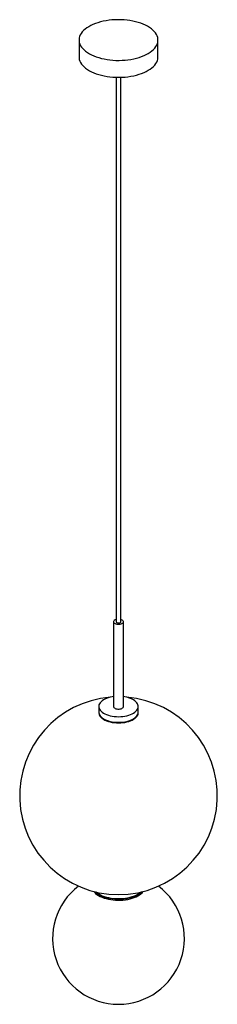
# Paper-space layout '_Trimétrica' of a CAD drawing. Header units: inches. Extents: x -5.9 to 5.9, y -12.5 to 46.4.
import ezdxf

# ---------------------------------------------------------------- set-up
doc = ezdxf.new("R2010")
doc.units = ezdxf.units.IN
doc.header["$MEASUREMENT"] = 0

psp = doc.layouts.new('_Trimétrica')

# ---------------------------------------------------------------- linework, layer by layer
at = {"color": 7, "linetype": 'Continuous', "lineweight": 25}
for p, q in [((-2.36, 45.151), (-2.36, 44.14)), ((2.36, 44.14), (2.36, 45.151)), ((-0.138, 42.926), (-0.138, 10.393)), ((0.138, 10.393), (0.138, 42.926)), ((-0.295, 10.393), (-0.295, 5.331)), ((0.295, 5.331), (0.295, 10.393)), ((-1.181, 5.331), (-1.181, 4.993)), ((1.181, 4.993), (1.181, 5.331))]:
    psp.add_line(p, q, dxfattribs=at)
at = {"color": 7, "linetype": 'Continuous', "lineweight": 25, "flags": 128}
for points in [[(-2.087, 45.718), (-2.165, 45.634), (-2.231, 45.548), (-2.283, 45.459), (-2.322, 45.368), (-2.348, 45.275), (-2.359, 45.183), (-2.357, 45.089), (-2.341, 44.997), (-2.311, 44.905), (-2.268, 44.814), (-2.211, 44.726), (-2.141, 44.64), (-2.059, 44.557), (-1.965, 44.478), (-1.859, 44.402), (-1.742, 44.331), (-1.615, 44.265), (-1.479, 44.204), (-1.334, 44.148), (-1.181, 44.099), (-1.021, 44.055), (-0.855, 44.018), (-0.684, 43.988), (-0.509, 43.964), (-0.331, 43.948), (-0.151, 43.938), (0.03, 43.936), (0.21, 43.941), (0.389, 43.952), (0.566, 43.971), (0.74, 43.997), (0.91, 44.03), (1.074, 44.069), (1.231, 44.114), (1.382, 44.166), (1.524, 44.223), (1.658, 44.286), (1.781, 44.354), (1.895, 44.426), (1.997, 44.503), (2.087, 44.584), (2.165, 44.668), (2.231, 44.755), (2.283, 44.844), (2.322, 44.935), (2.348, 45.027), (2.359, 45.12), (2.357, 45.213), (2.341, 45.306), (2.311, 45.397), (2.268, 45.488), (2.211, 45.576), (2.141, 45.662), (2.059, 45.745), (1.965, 45.825), (1.859, 45.9), (1.742, 45.971), (1.615, 46.037), (1.479, 46.099), (1.334, 46.154), (1.181, 46.204), (1.021, 46.247), (0.855, 46.284), (0.684, 46.315), (0.509, 46.338), (0.331, 46.355), (0.151, 46.364), (-0.03, 46.367), (-0.21, 46.362), (-0.389, 46.35), (-0.566, 46.331), (-0.74, 46.305), (-0.91, 46.273), (-1.074, 46.234), (-1.231, 46.188), (-1.382, 46.137), (-1.524, 46.079), (-1.658, 46.016), (-1.781, 45.948), (-1.895, 45.876), (-1.997, 45.799), (-2.087, 45.718)], [(-2.36, 44.14), (-2.357, 44.078), (-2.341, 43.985), (-2.311, 43.893), (-2.268, 43.803), (-2.211, 43.715), (-2.141, 43.629), (-2.059, 43.546), (-1.965, 43.466), (-1.859, 43.391), (-1.742, 43.32), (-1.615, 43.253), (-1.479, 43.192), (-1.334, 43.137), (-1.181, 43.087), (-1.021, 43.044), (-0.855, 43.007), (-0.684, 42.976), (-0.509, 42.953), (-0.331, 42.936), (-0.151, 42.927), (0.03, 42.924), (0.21, 42.929), (0.389, 42.941), (0.566, 42.96), (0.74, 42.986), (0.91, 43.018), (1.074, 43.057), (1.231, 43.103), (1.382, 43.154), (1.524, 43.212), (1.658, 43.275), (1.781, 43.342), (1.895, 43.415), (1.997, 43.492), (2.087, 43.572), (2.165, 43.656), (2.231, 43.743), (2.283, 43.832), (2.322, 43.923), (2.348, 44.015), (2.359, 44.108), (2.36, 44.14)], [(-0.261, 10.464), (-0.285, 10.433), (-0.295, 10.401), (-0.291, 10.368), (-0.274, 10.336), (-0.244, 10.307), (-0.203, 10.282), (-0.152, 10.263), (-0.094, 10.249), (-0.031, 10.242), (0.032, 10.242), (0.095, 10.249), (0.153, 10.263), (0.203, 10.283), (0.245, 10.308), (0.275, 10.337), (0.291, 10.369), (0.295, 10.401), (0.284, 10.434), (0.261, 10.464), (0.225, 10.492), (0.178, 10.514), (0.138, 10.527)], [(-0.138, 10.393), (-0.136, 10.381), (-0.12, 10.359), (-0.092, 10.34), (-0.054, 10.328), (-0.01, 10.322), (0.035, 10.324), (0.077, 10.334), (0.11, 10.35), (0.131, 10.371), (0.138, 10.393)], [(-1.045, 5.615), (-1.098, 5.555), (-1.139, 5.493), (-1.166, 5.428), (-1.179, 5.363), (-1.179, 5.297), (-1.165, 5.231), (-1.137, 5.167), (-1.096, 5.105), (-1.042, 5.045), (-0.976, 4.989), (-0.899, 4.936), (-0.811, 4.889), (-0.713, 4.846), (-0.607, 4.809), (-0.494, 4.778), (-0.375, 4.754), (-0.252, 4.737), (-0.125, 4.726), (0.002, 4.723), (0.13, 4.726), (0.256, 4.737), (0.379, 4.755), (0.498, 4.779), (0.611, 4.81), (0.717, 4.847), (0.814, 4.89), (0.902, 4.938), (0.979, 4.991), (1.045, 5.047), (1.098, 5.107), (1.139, 5.169), (1.166, 5.234), (1.179, 5.299), (1.179, 5.365), (1.165, 5.431), (1.137, 5.495), (1.096, 5.557), (1.042, 5.617), (0.976, 5.673), (0.899, 5.726), (0.811, 5.773), (0.713, 5.816), (0.607, 5.853), (0.494, 5.884), (0.375, 5.908), (0.295, 5.92)], [(-0.295, 5.92), (-0.379, 5.907), (-0.498, 5.883), (-0.611, 5.852), (-0.717, 5.815), (-0.814, 5.772), (-0.902, 5.724), (-0.979, 5.671), (-1.045, 5.615)], [(-0.295, 5.331), (-0.291, 5.306), (-0.274, 5.274), (-0.244, 5.245), (-0.203, 5.22), (-0.152, 5.2), (-0.094, 5.187), (-0.031, 5.18), (0.032, 5.18), (0.095, 5.187), (0.153, 5.201), (0.203, 5.221), (0.245, 5.246), (0.275, 5.275), (0.291, 5.307), (0.295, 5.331)], [(-1.181, 4.993), (-1.179, 4.959), (-1.165, 4.894), (-1.137, 4.83), (-1.096, 4.767), (-1.042, 4.708), (-0.976, 4.651), (-0.899, 4.599), (-0.811, 4.551), (-0.713, 4.508), (-0.607, 4.472), (-0.494, 4.441), (-0.375, 4.417), (-0.252, 4.399), (-0.125, 4.389), (0.002, 4.385), (0.13, 4.389), (0.256, 4.4), (0.379, 4.417), (0.498, 4.442), (0.611, 4.473), (0.717, 4.51), (0.814, 4.553), (0.902, 4.601), (0.979, 4.653), (1.045, 4.71), (1.098, 4.769), (1.139, 4.832), (1.166, 4.896), (1.179, 4.962), (1.181, 4.993)], [(-1.181, 4.977), (-1.179, 4.926), (-1.165, 4.86), (-1.137, 4.796), (-1.096, 4.733), (-1.042, 4.674), (-0.976, 4.617), (-0.899, 4.565), (-0.811, 4.517), (-0.713, 4.475), (-0.607, 4.438), (-0.494, 4.407), (-0.375, 4.383), (-0.252, 4.365), (-0.125, 4.355), (0.002, 4.351), (0.13, 4.355), (0.256, 4.366), (0.379, 4.384), (0.498, 4.408), (0.611, 4.439), (0.717, 4.476), (0.814, 4.519), (0.902, 4.567), (0.979, 4.619), (1.045, 4.676), (1.098, 4.736), (1.139, 4.798), (1.166, 4.862), (1.179, 4.928), (1.181, 4.977)], [(-1.474, -5.719), (-1.432, -5.77), (-1.365, -5.838), (-1.285, -5.902), (-1.194, -5.962), (-1.093, -6.017), (-0.982, -6.067), (-0.862, -6.112), (-0.735, -6.15)], [(1.42, -5.732), (1.375, -5.777), (1.297, -5.842), (1.208, -5.902), (1.108, -5.958), (0.998, -6.009), (0.88, -6.054), (0.754, -6.094), (0.621, -6.127), (0.483, -6.154), (0.34, -6.174), (0.195, -6.187), (0.048, -6.192), (-0.1, -6.191), (-0.247, -6.183), (-0.391, -6.167), (-0.532, -6.145), (-0.669, -6.116), (-0.799, -6.081), (-0.923, -6.039), (-1.038, -5.991), (-1.145, -5.939), (-1.241, -5.881), (-1.326, -5.819), (-1.4, -5.753), (-1.42, -5.732)], [(-1.342, -5.751), (-1.272, -5.808), (-1.182, -5.868), (-1.081, -5.923), (-0.97, -5.974), (-0.851, -6.018), (-0.724, -6.057), (-0.59, -6.089), (-0.451, -6.115), (-0.308, -6.133), (-0.162, -6.145), (-0.015, -6.149), (0.133, -6.146), (0.279, -6.136), (0.423, -6.119), (0.563, -6.095), (0.697, -6.064), (0.826, -6.027), (0.947, -5.983), (1.059, -5.934), (1.162, -5.879), (1.254, -5.82), (1.335, -5.756), (1.342, -5.751)], [(-0.735, -6.15), (-0.601, -6.182), (-0.462, -6.208), (-0.319, -6.227), (-0.174, -6.239), (-0.026, -6.244), (0.121, -6.242), (0.268, -6.232), (0.412, -6.216), (0.552, -6.192), (0.688, -6.162), (0.818, -6.126), (0.94, -6.084), (1.054, -6.035), (1.159, -5.982), (1.254, -5.923), (1.338, -5.861), (1.41, -5.794), (1.469, -5.725), (1.474, -5.719)]]:
    psp.add_lwpolyline(points, dxfattribs=at)
at = {"color": 7, "linetype": 'Continuous', "lineweight": 25}
for centre, radius, start, end in [((-0.071, 10.247), 0.288, 103.32401, 131.17485), ((0, 0), 5.906, 94.71406, 85.28594), ((0, -8.526), 3.937, 127.42358, 52.57642)]:
    psp.add_arc(centre, radius, start, end, dxfattribs=at)

doc.saveas('drawing.dxf')
